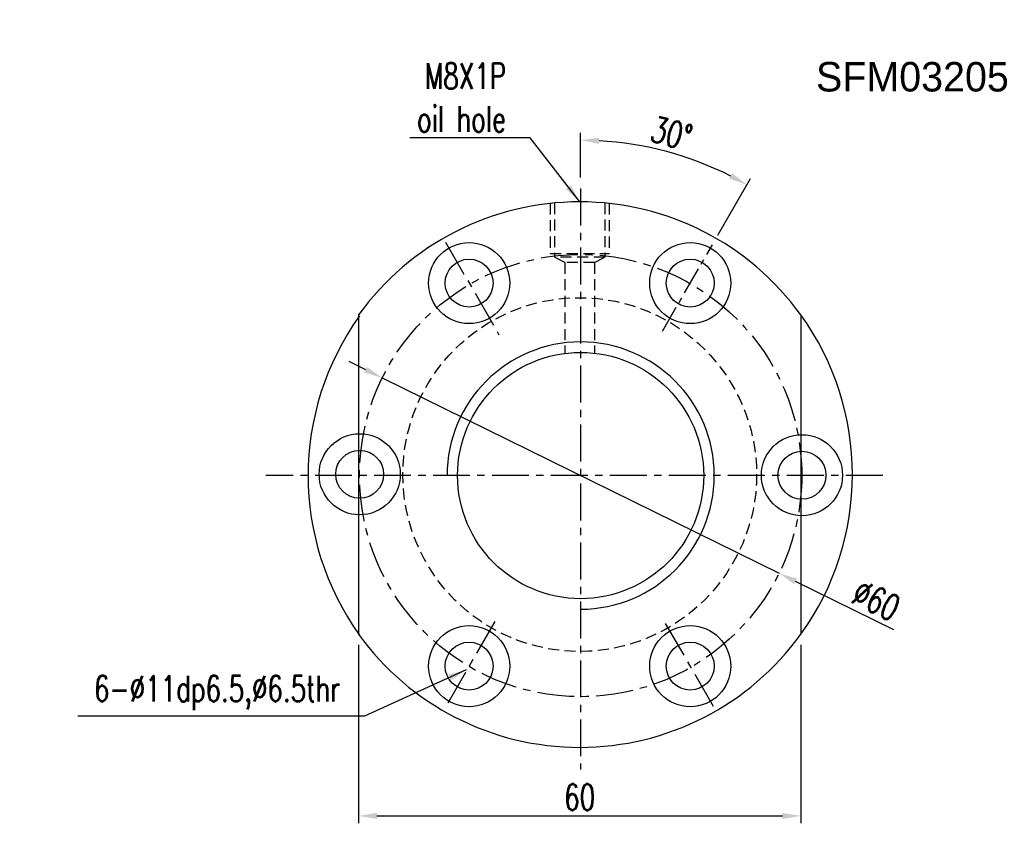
# Model space of a CAD drawing. Extents: x 12 to 241, y 68 to 185.
# Tile 1 of 47: x 12 to 145, y 76 to 185. Entities that reach past the tile are written whole.
import ezdxf

# ---------------------------------------------------------------- set-up
doc = ezdxf.new("R2010")
doc.units = 0
doc.header["$MEASUREMENT"] = 0
for name, pattern in [('CENTER', [2, 1.25, -0.25, 0.25, -0.25]), ('DASHED', [0.75, 0.5, -0.25]), ('HIDDEN', [0.375, 0.25, -0.125])]:
    doc.linetypes.add(name, pattern=pattern)
for name, color, linetype in [('CL', 1, 'CENTER'), ('DIM', 4, 'CONTINUOUS'), ('HID', 2, 'HIDDEN'), ('OUT', 3, 'CONTINUOUS')]:
    doc.layers.add(name, color=color, linetype=linetype)
doc.styles.add('DIM-7', font='SIMPLEX.shx', dxfattribs={"width": 0.7, "bigfont": 'chineset.shx'})
doc.dimstyles.new('CNS', dxfattribs={"dimtxt": 3.5, "dimasz": 2.5, "dimexe": 1, "dimexo": 1.5, "dimgap": 0.8, "dimtad": 1, "dimdec": 3, "dimdsep": 46, "dimtxsty": 'DIM-7', "dimcen": 0.09, "dimclrd": 4, "dimclre": 4, "dimclrt": 4, "dimadec": 0, "dimazin": 0, "dimtfac": 1, "dimtdec": 3, "dimtix": 1, "dimtmove": 1, "dimatfit": 3, "dimfxl": 1, "dimtvp": 0.971429, "dimtolj": 1, "dimarcsym": 0})

# ---------------------------------------------------------------- blocks, each defined once
blk = doc.blocks.new('*D3')
at = {"layer": 'DIM', "color": 7, "linetype": 'Continuous', "lineweight": -2, "transparency": 16777216}
for p, q in [((58.76, 137.11), (56.51, 138.21)), ((61, 136), (114.83, 109.5)), ((130.4, 101.83), (117.07, 108.39))]:
    blk.add_line(p, q, dxfattribs=at)
at = {"layer": 'DIM', "color": 7, "linetype": 'Continuous', "transparency": 16777216}
for points in [[(58.94, 137.48), (58.57, 136.73), (61, 136)], [(117.26, 108.77), (116.89, 108.02), (114.83, 109.5)]]:
    blk.add_solid(points, dxfattribs=at)
at = {"layer": 'DIM', "color": 7, "linetype": 'Continuous', "transparency": 16777216, "insert": (128.03, 105.84), "char_height": 3.5, "attachment_point": 5, "rotation": 333.7872, "style": 'DIM-7'}
blk.add_mtext('\\A1;∅60', dxfattribs=at)
blk = doc.blocks.new('*D2')
at = {"layer": 'DIM', "color": 7, "linetype": 'Continuous', "lineweight": -2, "transparency": 16777216}
for p, q in [((87.91, 163.17), (87.91, 169.24)), ((106.53, 155.36), (110.98, 163.06))]:
    blk.add_line(p, q, dxfattribs=at)
blk.add_arc((87.91, 123.1), 45.13, 63.174, 86.826, dxfattribs=at)
at = {"layer": 'DIM', "color": 7, "linetype": 'Continuous', "transparency": 16777216}
for points in [[(90.4, 167.75), (90.42, 168.59), (87.91, 168.24)], [(108.48, 163.75), (108.08, 163.02), (110.48, 162.19)]]:
    blk.add_solid(points, dxfattribs=at)
at = {"layer": 'DIM', "color": 7, "linetype": 'Continuous', "transparency": 16777216, "insert": (100.26, 169.16), "char_height": 3.5, "attachment_point": 5, "rotation": 345, "style": 'DIM-7'}
blk.add_mtext('\\A1;30°', dxfattribs=at)
blk = doc.blocks.new('*D0')
at = {"layer": 'DIM', "color": 7, "linetype": 'Continuous', "lineweight": -2, "transparency": 16777216}
for p, q in [((57.78, 99.78), (57.78, 75.58)), ((117.78, 99.78), (117.78, 75.58)), ((60.28, 76.58), (115.28, 76.58))]:
    blk.add_line(p, q, dxfattribs=at)
at = {"layer": 'DIM', "color": 7, "linetype": 'Continuous', "transparency": 16777216}
for points in [[(60.28, 76.99), (60.28, 76.16), (57.78, 76.58)], [(115.28, 76.99), (115.28, 76.16), (117.78, 76.58)]]:
    blk.add_solid(points, dxfattribs=at)
at = {"layer": 'DIM', "color": 7, "linetype": 'Continuous', "transparency": 16777216, "insert": (87.78, 79.13), "char_height": 3.5, "attachment_point": 5, "style": 'DIM-7'}
blk.add_mtext('\\A1;60', dxfattribs=at)

msp = doc.modelspace()

# ---------------------------------------------------------------- linework, layer by layer
at = {"layer": 'CL', "color": 7, "linetype": 'CENTER', "ltscale": 4}
for p, q in [((87.9143, 161.6688), (87.9143, 82.8799)), ((69.5862, 154.4), (76.833, 141.8483)), ((128.8893, 122.7499), (45.2135, 122.7499)), ((76.2923, 102.9747), (69.8857, 91.8782)), ((105.9362, 91.44), (98.9872, 103.4761))]:
    msp.add_line(p, q, dxfattribs=at)
at = {"layer": 'CL', "color": 7, "linetype": 'CENTER', "ltscale": 3}
msp.add_line((99.0139, 142.3297), (105.7843, 154.0564), dxfattribs=at)
at = {"layer": 'CL', "color": 7, "linetype": 'CENTER', "ltscale": 4}
msp.add_circle((87.9143, 122.7499), 30, dxfattribs=at)
at = {"layer": 'DIM', "color": 7, "linetype": 'Continuous'}
for centre, radius in [((57.9378, 122.9204), 5.5), ((117.9378, 122.7906), 5.5), ((57.9378, 122.9204), 3.25), ((117.9378, 122.7906), 3.25)]:
    msp.add_circle(centre, radius, dxfattribs=at)
for centre, radius, start, end in [((88.0441, 122.7499), 37.1053, 144.292534, 215.707467), ((87.7845, 122.8797), 37, 324.175226, 35.824773), ((87.9143, 122.7499), 18.125, 270, 180)]:
    msp.add_arc(centre, radius, start, end, dxfattribs=at)
at = {"layer": 'HID', "color": 7, "linetype": 'DASHED', "ltscale": 3}
for p, q in [((83.7845, 159.6629), (83.7845, 152.8797)), ((84.3845, 159.7232), (84.3845, 152.3797)), ((91.1845, 159.7232), (91.1845, 152.3797)), ((91.7845, 159.6629), (91.7845, 152.8797)), ((83.7845, 152.8797), (91.7845, 152.8797)), ((85.7845, 151.6297), (84.3845, 152.3797)), ((91.1845, 152.3797), (84.3845, 152.3797)), ((89.7845, 151.6297), (91.1845, 152.3797)), ((89.7845, 151.6297), (85.7845, 151.6297)), ((85.7845, 151.6297), (85.7845, 139.308)), ((89.7845, 151.6297), (89.7845, 139.308))]:
    msp.add_line(p, q, dxfattribs=at)
msp.add_circle((87.7845, 122.8797), 24, dxfattribs=at)
at = {"layer": 'OUT', "color": 7, "linetype": 'Continuous'}
for p, q in [((57.7845, 144.5361), (57.7845, 101.2233)), ((117.7845, 144.5361), (117.7845, 101.2233))]:
    msp.add_line(p, q, dxfattribs=at)
for centre, radius in [((72.7845, 148.8605), 5.5), ((102.7845, 148.8605), 5.5), ((72.7845, 148.8605), 3.25), ((87.9143, 122.7499), 16.7), ((72.7845, 96.8989), 5.5), ((102.7845, 96.8989), 5.5), ((102.7845, 96.8989), 3.25)]:
    msp.add_circle(centre, radius, dxfattribs=at)
at = {"layer": 'OUT', "color": 7, "linetype": 'Continuous', "ltscale": 3}
msp.add_circle((102.7845, 148.8605), 3.25, dxfattribs=at)
at = {"layer": 'OUT', "color": 7, "linetype": 'Continuous', "ltscale": 4}
msp.add_circle((72.7845, 96.8989), 3.25, dxfattribs=at)
at = {"layer": 'OUT', "color": 7, "linetype": 'Continuous'}
for start, end in [(35.824774, 144.175226), (215.824774, 324.175226)]:
    msp.add_arc((87.7845, 122.8797), 37, start, end, dxfattribs=at)

# ---------------------------------------------------------------- texts
at = {"layer": 'DIM', "color": 7, "linetype": 'Continuous', "char_height": 3.5, "attachment_point": 9, "style": 'DIM-7'}
for s, insert in [('\\A1;M8X1P\\Poil hole', (77.7843, 169.3672)), ('6-%%c11dp6.5,%%C6.5thr', (55.2892, 90.9281))]:
    msp.add_mtext(s, dxfattribs=dict(at, insert=insert))
at = {"layer": 'DIM', "color": 0, "insert": (119.8417, 178.8522), "char_height": 4, "width": 53.238876, "attachment_point": 1}
msp.add_mtext('SFM03205', dxfattribs=at)

# ---------------------------------------------------------------- dimensions: what is measured, and where the dimension line sits
at = {"layer": 'DIM', "color": 7, "linetype": 'Continuous'}
dim = msp.add_angular_dim_2l(base=(103.3513, 165.5175), line1=((87.9143, 161.6688), (87.9143, 82.8799)), line2=((99.0139, 142.3297), (105.7843, 154.0564)), dimstyle='CNS', override={"dimclrd": 7, "dimclre": 7, "dimclrt": 7, "dimtp": -0.009, "dimtm": 0.025, "dimtfac": 0.6}, dxfattribs=at)
dim.commit()
dim.dimension.update_dxf_attribs({"geometry": '*D2', "text_midpoint": (100.256, 169.1646)})
dim = msp.add_diameter_dim_2p(p1=(60.9995, 136.0011), p2=(114.8291, 109.4988), dimstyle='CNS', override={"dimclrd": 7, "dimclre": 7, "dimclrt": 7, "dimtp": -0.009, "dimtm": 0.025, "dimtfac": 0.6}, dxfattribs=at)
dim.commit()
dim.dimension.update_dxf_attribs({"geometry": '*D3', "text_midpoint": (126.9081, 103.5518), "dimtype": 163})
dim = msp.add_linear_dim(base=(117.7845, 76.5782), p1=(57.7845, 101.2752), p2=(117.7845, 101.2752), angle=180, dimstyle='CNS', override={"dimclrd": 7, "dimclre": 7, "dimclrt": 7, "dimtp": -0.009, "dimtm": 0.025, "dimtfac": 0.6}, dxfattribs=at)
dim.commit()
dim.dimension.update_dxf_attribs({"geometry": '*D0', "text_midpoint": (87.7845, 79.1282)})

# ---------------------------------------------------------------- leaders
at = {"layer": 'DIM', "color": 7, "linetype": 'Continuous', "annotation_type": 0, "has_hookline": 1, "hookline_direction": 1}
for points, text_width in [([(87.7845, 159.8797), (81.0843, 168.5672), (78.5843, 168.5672)], 13.0667), ([(72.3987, 96.3918), (58.5892, 90.1281), (56.0892, 90.1281)], 35.5833)]:
    msp.add_leader(points, dimstyle='CNS', override={"dimclrd": 7, "dimclre": 7, "dimclrt": 7, "dimtp": -0.009, "dimtm": 0.025, "dimtfac": 0.6}, dxfattribs=dict(at, text_width=text_width))

doc.saveas('drawing.dxf')
